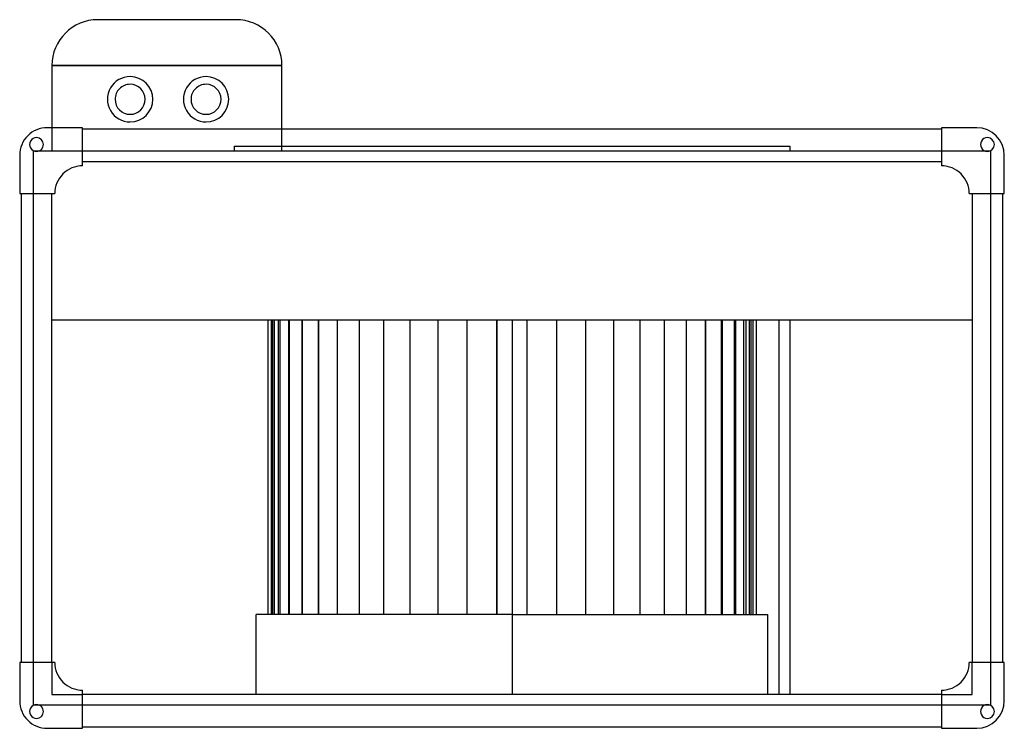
# Model space of a CAD drawing. Header units: millimetres. Extents: x -321 to 321, y -196 to 266.
import ezdxf

# ---------------------------------------------------------------- set-up
doc = ezdxf.new("R2010")
doc.units = ezdxf.units.MM
doc.layers.add('HIDDEN', color=7, linetype='Continuous')
doc.layers.add('THICK', color=7, linetype='Continuous')

msp = doc.modelspace()

# ---------------------------------------------------------------- linework, layer by layer
at = {"layer": 'HIDDEN'}
for p, q in [((-270, 266.5), (-270, 266.5)), ((-180, 266.5), (-180, 266.5)), ((-300, 236.5), (-150, 236.5)), ((-300, 236.5), (-300, 236.5)), ((-150, 236.5), (-150, 236.5)), ((-303, 196), (-303, 196)), ((-303, 196), (-303, 196)), ((-300, 196), (-300, 180.96)), ((-280, 196), (-280, 196)), ((-280, 196), (-280, 196)), ((-280, 195), (-280, 195)), ((-280, 195), (-280, 195)), ((-150, 180.96), (-150, 195)), ((280, 196), (280, 196)), ((280, 196), (280, 196)), ((280, 195), (280, 195)), ((280, 195), (280, 195)), ((303, 196), (303, 196)), ((303, 196), (303, 196)), ((-312, 153), (-312, 180.96)), ((-312, 180.96), (-312, 180.96)), ((-312, 180.96), (-311.98, 180.96)), ((-311.98, 180.96), (-311.98, 180.96)), ((-311.98, 180.96), (-311.98, 180.96)), ((-308.02, 180.96), (-308.02, 180.96)), ((-308.02, 180.96), (-308.02, 180.96)), ((-308.02, 180.96), (-280, 180.96)), ((-300, 180.96), (-300, 180.96)), ((-280, 180.96), (-280, 180.96)), ((-280, 180.96), (-280, 180.96)), ((-280, 180.96), (280, 180.96)), ((-181.25, 183.96), (0, 183.96)), ((-181.25, 183.96), (-181.25, 180.96)), ((-150, 180.96), (-150, 180.96)), ((0, 183.96), (181.25, 183.96)), ((181.25, 183.96), (181.25, 180.96)), ((280, 180.96), (280, 180.96)), ((280, 180.96), (308.02, 180.96)), ((280, 180.96), (280, 180.96)), ((308.02, 180.96), (308.02, 180.96)), ((308.02, 180.96), (308.02, 180.96)), ((311.98, 180.96), (311.98, 180.96)), ((311.98, 180.96), (312, 180.96)), ((311.98, 180.96), (311.98, 180.96)), ((312, 180.96), (312, 153)), ((312, 180.96), (312, 180.96)), ((-321, 178), (-321, 178)), ((-321, 178), (-321, 178)), ((-280, 174), (-280, 174)), ((-280, 174), (-280, 174)), ((280, 174), (280, 174)), ((280, 174), (280, 174)), ((321, 178), (321, 178)), ((321, 178), (321, 178)), ((-280, 171.1), (-280, 171.1)), ((-280, 171.1), (-280, 171.1)), ((280, 171.1), (280, 171.1)), ((280, 171.1), (280, 171.1)), ((-321, 153), (-321, 153)), ((-321, 153), (-321, 153)), ((-320, 153), (-320, 153)), ((-320, 153), (-320, 153)), ((-312, 153), (-312, 153)), ((-312, -153), (-312, 153)), ((-312, 153), (-312, 153)), ((-300, 153), (-300, 153)), ((-300, 153), (-300, 153)), ((-298.1, 153), (-298.1, 153)), ((-298.1, 153), (-298.1, 153)), ((298.1, 153), (298.1, 153)), ((298.1, 153), (298.1, 153)), ((300, 153), (300, 153)), ((300, 153), (300, 153)), ((312, 153), (312, 153)), ((312, 153), (312, -153)), ((312, 153), (312, 153)), ((320, 153), (320, 153)), ((320, 153), (320, 153)), ((321, 153), (321, 153)), ((321, 153), (321, 153)), ((-300, 70.6), (-300, 70.6)), ((-156, -121.8), (-156, 70.6)), ((-154.77, -121.8), (-154.77, 70.6)), ((-154.77, -121.8), (-154.77, 70.6)), ((-151.1, -121.8), (-151.1, 70.6)), ((-151.1, -121.8), (-151.1, 70.6)), ((-145.04, -121.8), (-145.04, 70.6)), ((-145.04, -121.8), (-145.04, 70.6)), ((-136.7, -121.8), (-136.7, 70.6)), ((-136.7, -121.8), (-136.7, 70.6)), ((-126.21, -121.8), (-126.21, 70.6)), ((-126.21, -121.8), (-126.21, 70.6)), ((-113.72, -121.8), (-113.72, 70.6)), ((-99.44, -121.8), (-99.44, 70.6)), ((-83.59, -121.8), (-83.59, 70.6)), ((-66.42, -121.8), (-66.42, 70.6)), ((-48.21, -121.8), (-48.21, 70.6)), ((-29.23, -121.8), (-29.23, 70.6)), ((-9.8, -121.8), (-9.8, 70.6)), ((0, 70.6), (0, 70.6)), ((0, 70.6), (0, 70.6)), ((9.8, -121.8), (9.8, 70.6)), ((9.8, -121.8), (9.8, 70.6)), ((29.23, -121.8), (29.23, 70.6)), ((29.23, -121.8), (29.23, 70.6)), ((48.21, -121.8), (48.21, 70.6)), ((48.21, -121.8), (48.21, 70.6)), ((66.42, -121.8), (66.42, 70.6)), ((66.42, -121.8), (66.42, 70.6)), ((83.59, -121.8), (83.59, 70.6)), ((83.59, -121.8), (83.59, 70.6)), ((99.44, -121.8), (99.44, 70.6)), ((99.44, -121.8), (99.44, 70.6)), ((113.72, -121.8), (113.72, 70.6)), ((113.72, -121.8), (113.72, 70.6)), ((126.21, -121.8), (126.21, 70.6)), ((126.21, -121.8), (126.21, 70.6)), ((126.22, 70.6), (126.22, -121.8)), ((136.7, -121.8), (136.7, 70.6)), ((136.7, -121.8), (136.7, 70.6)), ((136.93, 70.6), (136.93, -121.8)), ((145.04, -121.8), (145.04, 70.6)), ((145.04, -121.8), (145.04, 70.6)), ((145.7, 70.6), (145.7, -121.8)), ((151.1, -121.8), (151.1, 70.6)), ((151.1, -121.8), (151.1, 70.6)), ((152.4, 70.6), (152.4, -121.8)), ((154.77, -121.8), (154.77, 70.6)), ((154.77, -121.8), (154.77, 70.6)), ((156, -121.8), (156, 70.6)), ((156.93, 70.6), (156.93, -121.8)), ((159.21, 70.6), (159.21, -121.8)), ((174, 70.6), (174, -174)), ((300, 70.6), (300, 70.6)), ((0, -121.8), (166.75, -121.8)), ((166.75, -174), (166.75, -121.8)), ((-321, -153), (-321, -153)), ((-321, -153), (-321, -153)), ((-320, -153), (-320, -153)), ((-320, -153), (-320, -153)), ((-312, -180.96), (-312, -153)), ((-312, -153), (-312, -153)), ((-312, -153), (-312, -153)), ((-300, -153), (-300, -174)), ((-300, -153), (-300, -153)), ((-300, -153), (-300, -153)), ((-298.1, -153), (-298.1, -153)), ((-298.1, -153), (-298.1, -153)), ((298.1, -153), (298.1, -153)), ((298.1, -153), (298.1, -153)), ((300, -153), (300, -153)), ((300, -174), (300, -153)), ((300, -153), (300, -153)), ((312, -153), (312, -153)), ((312, -153), (312, -180.96)), ((312, -153), (312, -153)), ((320, -153), (320, -153)), ((320, -153), (320, -153)), ((321, -153), (321, -153)), ((321, -153), (321, -153)), ((-280, -171.1), (-280, -171.1)), ((-280, -171.1), (-280, -171.1)), ((280, -171.1), (280, -171.1)), ((280, -171.1), (280, -171.1)), ((-321, -178), (-321, -178)), ((-321, -178), (-321, -178)), ((-300, -174), (-280, -174)), ((-300, -174), (-300, -174)), ((-280, -174), (-280, -174)), ((-280, -174), (-280, -174)), ((0, -174), (0, -174)), ((0, -174), (0, -174)), ((280, -174), (280, -174)), ((280, -174), (300, -174)), ((280, -174), (280, -174)), ((300, -174), (300, -174)), ((321, -178), (321, -178)), ((321, -178), (321, -178)), ((-311.98, -180.96), (-312, -180.96)), ((-312, -180.96), (-312, -180.96)), ((-311.98, -180.96), (-311.98, -180.96)), ((-311.98, -180.96), (-311.98, -180.96)), ((-308.02, -180.96), (-308.02, -180.96)), ((-308.02, -180.96), (-308.02, -180.96)), ((-280, -180.96), (-308.02, -180.96)), ((-280, -180.96), (-280, -180.96)), ((-280, -180.96), (-280, -180.96)), ((280, -180.96), (-280, -180.96)), ((280, -180.96), (280, -180.96)), ((308.02, -180.96), (280, -180.96)), ((280, -180.96), (280, -180.96)), ((308.02, -180.96), (308.02, -180.96)), ((308.02, -180.96), (308.02, -180.96)), ((311.98, -180.96), (311.98, -180.96)), ((312, -180.96), (311.98, -180.96)), ((311.98, -180.96), (311.98, -180.96)), ((312, -180.96), (312, -180.96)), ((-303, -196), (-303, -196)), ((-303, -196), (-303, -196)), ((-280, -195), (-280, -195)), ((-280, -195), (-280, -195)), ((-280, -196), (-280, -196)), ((-280, -196), (-280, -196)), ((280, -195), (280, -195)), ((280, -195), (280, -195)), ((280, -196), (280, -196)), ((280, -196), (280, -196)), ((303, -196), (303, -196)), ((303, -196), (303, -196))]:
    msp.add_line(p, q, dxfattribs=at)
for centre, radius, start, end in [((-249, 214.53), 14.8, 89.99998, 270.00002), ((-249, 214.53), 14.8, 270.00002, 89.99998), ((-199.5, 214.53), 14.8, 89.99998, 270.00002), ((-199.5, 214.53), 14.8, 270.00002, 89.99998), ((-249, 214.53), 9.8, 89.99998, 180.00002), ((-249, 214.53), 9.8, 0, 89.99998), ((-199.5, 214.53), 9.8, 89.99998, 180.00002), ((-199.5, 214.53), 9.8, 0, 89.99998), ((-249, 214.53), 9.8, 180.00002, 0), ((-199.5, 214.53), 9.8, 180.00002, 0)]:
    msp.add_arc(centre, radius, start, end, dxfattribs=at)
at = {"layer": 'THICK'}
for p, q in [((-180, 266.5), (-270, 266.5)), ((-150, 236.5), (-300, 236.5)), ((-300, 236.5), (-300, 196)), ((-150, 195), (-150, 236.5)), ((-280, 196), (-303, 196)), ((-280, 171.1), (-280, 196)), ((280, 195), (-280, 195)), ((280, 196), (280, 171.1)), ((303, 196), (280, 196)), ((-311.98, 180.96), (-308.02, 180.96)), ((308.02, 180.96), (311.98, 180.96)), ((-321, 178), (-321, 153)), ((-280, 174), (280, 174)), ((321, 153), (321, 178)), ((-321, 153), (-298.1, 153)), ((-320, 153), (-320, -153)), ((-300, -153), (-300, 153)), ((298.1, 153), (321, 153)), ((300, 153), (300, -153)), ((320, -153), (320, 153)), ((-300, 70.6), (300, 70.6)), ((-159.21, 70.6), (-159.21, -121.8)), ((-156.93, 70.6), (-156.93, -121.8)), ((-152.4, 70.6), (-152.4, -121.8)), ((-145.7, 70.6), (-145.7, -121.8)), ((-136.93, 70.6), (-136.93, -121.8)), ((-126.22, 70.6), (-126.22, -121.8)), ((-113.72, -121.8), (-113.72, 70.6)), ((-99.44, -121.8), (-99.44, 70.6)), ((-83.59, -121.8), (-83.59, 70.6)), ((-66.42, -121.8), (-66.42, 70.6)), ((-48.21, -121.8), (-48.21, 70.6)), ((-29.23, -121.8), (-29.23, 70.6)), ((-9.8, 70.6), (-9.8, -121.8)), ((0, 70.6), (0, -174)), ((181.25, 70.6), (181.25, -174)), ((0, -121.8), (-166.75, -121.8)), ((-166.75, -174), (-166.75, -121.8)), ((-321, -153), (-321, -178)), ((-298.1, -153), (-321, -153)), ((321, -153), (298.1, -153)), ((321, -178), (321, -153)), ((-280, -196), (-280, -171.1)), ((280, -171.1), (280, -196)), ((280, -174), (-280, -174)), ((-308.02, -180.96), (-311.98, -180.96)), ((311.98, -180.96), (308.02, -180.96)), ((-303, -196), (-280, -196)), ((-280, -195), (280, -195)), ((280, -196), (303, -196))]:
    msp.add_line(p, q, dxfattribs=at)
for centre, radius, start, end in [((-303, 178), 18, 89.99998, 180.00002), ((303, 178), 18, 0, 89.99998), ((-310, 185), 4.5, 89.99998, 270.00002), ((-310, 185), 4.5, 270.00002, 89.99998), ((310, 185), 4.5, 89.99998, 270.00002), ((310, 185), 4.5, 270.00002, 89.99998), ((-280.1, 153.1), 18, 89.99998, 180.31832), ((-280.1, 153.1), 18, 89.6817, 89.99998), ((280.1, 153.1), 18, 89.99998, 90.31832), ((280.1, 153.1), 18, 359.68166, 89.99998), ((-280.1, -153.1), 18, 179.68168, 270.00002), ((280.1, -153.1), 18, 270.00002, 0.31834), ((-280.1, -153.1), 18, 270.00002, 270.3183), ((280.1, -153.1), 18, 269.68168, 270.00002), ((-303, -178), 18, 180.00002, 270.00002), ((303, -178), 18, 270.00002, 0), ((-310, -185), 4.5, 89.99998, 270.00002), ((-310, -185), 4.5, 270.00002, 89.99998), ((310, -185), 4.5, 89.99998, 270.00002), ((310, -185), 4.5, 270.00002, 89.99998)]:
    msp.add_arc(centre, radius, start, end, dxfattribs=at)
for centre, major_axis in [((-270, 236.5), (-30, 0)), ((-180, 236.5), (0, 30))]:
    msp.add_ellipse(centre, major_axis=major_axis, ratio=1, start_param=-1.570796, end_param=0, dxfattribs=at)

doc.saveas('drawing.dxf')
